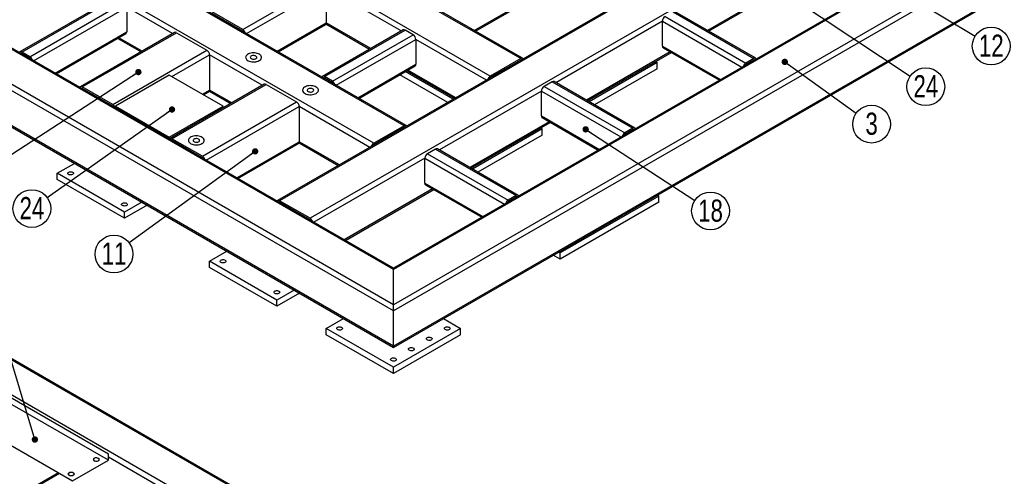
# Model space of a CAD drawing. Header units: millimetres. Extents: x 0 to 841, y 0 to 594.
# Tile 19 of 25: x 502 to 658, y 138 to 210. Entities that reach past the tile are written whole.
import ezdxf

# ---------------------------------------------------------------- set-up
doc = ezdxf.new("R2010")
doc.units = ezdxf.units.MM
doc.layers.add('NOTES', color=6, linetype='Continuous')
doc.layers.add('TRAIT-FINS', color=9, linetype='Continuous')
doc.layers.add('TRAIT-FORT', color=4, linetype='Continuous', lineweight=25)
doc.styles.add('SLDTEXTSTYLE0', font='TXT', dxfattribs={"width": 0.75})
doc.dimstyles.new('SLDDIMSTYLE0', dxfattribs={"dimtxt": 0.18, "dimasz": 1, "dimexe": 0, "dimexo": 0.0625, "dimgap": 0, "dimtad": 0, "dimtih": 1, "dimtoh": 1, "dimdec": 0, "dimrnd": 1e-09, "dimzin": 0, "dimdsep": 46, "dimtxsty": 'Standard', "dimblk1": 'DOT', "dimblk2": 'DOT', "dimsah": 1, "dimcen": 0.09, "dimadec": 0, "dimazin": 0, "dimtfac": 1, "dimtdec": 0, "dimtofl": 0, "dimtmove": 0, "dimatfit": 3, "dimldrblk": 'DOT', "dimfxl": 1, "dimfrac": 2, "dimtolj": 1, "dimtzin": 0, "dimarcsym": 0})

# ---------------------------------------------------------------- blocks, each defined once
blk = doc.blocks.new('SW_NOTE_6')
at = {"layer": 'NOTES', "color": 0}
blk.add_circle((2.42, -1.74), 2.98, dxfattribs=at)
at = {"layer": 'NOTES', "color": 0, "insert": (2.43, 0.08), "char_height": 3.5, "attachment_point": 2, "style": 'SLDTEXTSTYLE0'}
blk.add_mtext('3', dxfattribs=at)
blk = doc.blocks.new('_Dot')
at = {"color": 0, "linetype": 'ByBlock', "lineweight": -2}
blk.add_line((-0.5, 0), (-1, 0), dxfattribs=at)
at = {"color": 0, "linetype": 'ByBlock', "const_width": 0.5}
blk.add_lwpolyline([(-0.25, 0, 1), (0.25, 0, 1)], format="xyb", close=True, dxfattribs=at)
blk = doc.blocks.new('SW_NOTE_8')
at = {"layer": 'NOTES', "color": 0}
blk.add_circle((2.55, -1.54), 2.98, dxfattribs=at)
at = {"layer": 'NOTES', "color": 0, "insert": (2.56, 0.27), "char_height": 3.5, "attachment_point": 2, "style": 'SLDTEXTSTYLE0'}
blk.add_mtext('12', dxfattribs=at)
blk = doc.blocks.new('SW_NOTE_17')
at = {"layer": 'NOTES', "color": 0}
blk.add_circle((-2.41, -1.76), 2.98, dxfattribs=at)
at = {"layer": 'NOTES', "color": 0, "insert": (-2.4, 0.06), "char_height": 3.5, "attachment_point": 2, "style": 'SLDTEXTSTYLE0'}
blk.add_mtext('11', dxfattribs=at)
blk = doc.blocks.new('SW_NOTE_23')
at = {"layer": 'NOTES', "color": 0}
blk.add_circle((2.5, -1.63), 2.98, dxfattribs=at)
at = {"layer": 'NOTES', "color": 0, "insert": (2.5, 0.18), "char_height": 3.5, "attachment_point": 2, "style": 'SLDTEXTSTYLE0'}
blk.add_mtext('18', dxfattribs=at)
blk = doc.blocks.new('SW_NOTE_30')
at = {"layer": 'NOTES', "color": 0}
blk.add_circle((-2.43, -1.72), 2.98, dxfattribs=at)
at = {"layer": 'NOTES', "color": 0, "insert": (-2.42, 0.1), "char_height": 3.5, "attachment_point": 2, "style": 'SLDTEXTSTYLE0'}
blk.add_mtext('24', dxfattribs=at)
blk = doc.blocks.new('SW_NOTE_31')
at = {"layer": 'NOTES', "color": 0}
blk.add_circle((2.48, -1.65), 2.98, dxfattribs=at)
at = {"layer": 'NOTES', "color": 0, "insert": (2.49, 0.17), "char_height": 3.5, "attachment_point": 2, "style": 'SLDTEXTSTYLE0'}
blk.add_mtext('24', dxfattribs=at)

msp = doc.modelspace()

# ---------------------------------------------------------------- linework, layer by layer
at = {"layer": 'TRAIT-FINS', "lineweight": 18, "flags": 128}
for points in [[(513.966, 140.615), (513.857, 140.708), (513.819, 140.819), (513.857, 140.929), (513.966, 141.023), (514.128, 141.085), (514.319, 141.107), (514.511, 141.085), (514.673, 141.023), (514.781, 140.929), (514.819, 140.819), (514.781, 140.708), (514.673, 140.615), (514.511, 140.552), (514.319, 140.53), (514.128, 140.552), (513.966, 140.615)], [(510.006, 138.329), (509.898, 138.422), (509.86, 138.533), (509.898, 138.643), (510.006, 138.737), (510.168, 138.799), (510.36, 138.821), (510.551, 138.799), (510.713, 138.737), (510.822, 138.643), (510.86, 138.533), (510.822, 138.422), (510.713, 138.329), (510.551, 138.266), (510.36, 138.244), (510.168, 138.266), (510.006, 138.329)]]:
    msp.add_lwpolyline(points, dxfattribs=at)
at = {"layer": 'TRAIT-FORT', "lineweight": 25}
for p, q in [((581.264, 204.126), (467.42, 269.847)), ((581.564, 204.156), (467.72, 269.877)), ((576.456, 201.351), (462.612, 267.071)), ((562.88, 193.513), (449.035, 259.234)), ((563.18, 193.543), (449.335, 259.264)), ((558.071, 190.737), (444.227, 256.458)), ((668.08, 253.957), (542.922, 181.705)), ((668.38, 253.927), (543.222, 181.675)), ((673.188, 251.151), (548.03, 178.899)), ((561.183, 164.285), (417.64, 247.151)), ((561.183, 165.265), (418.488, 247.641)), ((561.183, 170.817), (428.105, 247.641)), ((561.183, 171.02), (428.705, 247.497)), ((696.806, 243.559), (561.183, 165.265)), ((687.189, 243.559), (561.183, 170.817)), ((686.589, 243.415), (561.183, 171.02)), ((697.654, 243.069), (561.183, 164.285)), ((561.183, 158.733), (417.64, 241.598)), ((417.888, 241.252), (561.183, 158.53)), ((697.654, 237.516), (561.183, 158.733)), ((561.183, 158.53), (697.406, 237.17)), ((573.945, 208.554), (592.295, 219.147)), ((574.121, 208.453), (592.171, 218.873)), ((537.424, 208.698), (550.152, 216.046)), ((623.408, 215.882), (610.715, 208.554)), ((538.024, 208.065), (550.576, 215.311)), ((550.576, 215.311), (550.576, 209.759)), ((562.421, 208.473), (550.576, 215.311)), ((610.891, 208.453), (623.446, 215.701)), ((517.113, 213.749), (502.263, 205.177)), ((502.563, 205.147), (517.413, 213.719)), ((503.836, 204.412), (518.685, 212.984)), ((504.436, 203.779), (519.11, 212.249)), ((519.11, 212.249), (519.11, 208.33)), ((526.358, 208.065), (519.11, 212.249)), ((537.424, 208.698), (532.615, 211.474)), ((537.424, 208.453), (532.615, 211.229)), ((605.306, 211.474), (618.034, 204.126)), ((618.334, 204.156), (605.606, 211.504)), ((542.833, 205.289), (550.576, 209.759)), ((557.612, 205.697), (550.576, 209.759)), ((603.609, 210.004), (586.814, 200.309)), ((603.609, 206.085), (603.609, 210.004)), ((603.609, 210.004), (616.161, 202.758)), ((604.033, 210.739), (616.761, 203.392)), ((507.831, 201.819), (519.11, 208.33)), ((526.659, 208.238), (511.809, 199.666)), ((512.109, 199.636), (526.959, 208.208)), ((526.959, 208.208), (531.767, 205.433)), ((537.388, 208.432), (537.425, 208.453)), ((543.009, 205.187), (550.452, 209.484)), ((562.721, 208.646), (549.993, 201.299)), ((550.293, 201.269), (563.021, 208.617)), ((550.538, 209.578), (557.436, 205.595)), ((564.294, 207.882), (563.021, 208.617)), ((508.007, 201.717), (518.985, 208.055)), ((517.695, 207.311), (521.374, 205.187)), ((521.549, 205.289), (517.871, 207.412)), ((551.566, 200.534), (564.294, 207.882)), ((552.166, 199.901), (564.718, 207.147)), ((564.718, 207.147), (564.718, 203.228)), ((575.856, 200.717), (564.718, 207.147)), ((503.836, 204.412), (502.563, 205.147)), ((516.918, 196.86), (531.767, 205.433)), ((604.848, 205.167), (591.623, 197.533)), ((591.799, 197.431), (605.023, 205.065)), ((603.609, 206.085), (612.766, 200.798)), ((603.733, 205.81), (612.591, 200.697)), ((502.527, 204.881), (502.563, 204.902)), ((503.836, 204.167), (502.563, 204.902)), ((526.251, 201.269), (532.191, 204.698)), ((532.191, 204.698), (532.191, 199.145)), ((540.501, 199.901), (532.191, 204.698)), ((581.264, 204.126), (576.456, 201.351)), ((581.264, 203.881), (576.456, 201.106)), ((581.301, 203.86), (581.264, 203.881)), ((602.76, 203.472), (592.048, 197.288)), ((602.512, 203.616), (602.76, 203.472)), ((602.76, 202.492), (602.76, 203.472)), ((618.034, 204.126), (616.761, 203.392)), ((618.034, 203.881), (616.761, 203.147)), ((618.034, 203.881), (618.07, 203.86)), ((555.561, 197.941), (564.718, 203.228)), ((555.736, 197.84), (564.594, 202.953)), ((570.623, 197.696), (563.055, 202.065)), ((563.304, 202.208), (570.871, 197.839)), ((571.047, 197.941), (563.479, 202.31)), ((602.76, 202.492), (592.896, 196.798)), ((525.827, 201.514), (517.342, 196.615)), ((534.312, 196.615), (525.827, 201.514)), ((550.257, 201.003), (550.293, 201.024)), ((551.566, 200.534), (550.293, 201.269)), ((551.566, 200.289), (550.293, 201.024)), ((569.774, 197.206), (562.206, 201.575)), ((576.492, 201.084), (576.455, 201.105)), ((586.214, 200.452), (584.941, 199.718)), ((586.214, 200.452), (598.942, 193.105)), ((599.242, 193.134), (586.514, 200.482)), ((512.073, 199.37), (512.109, 199.391)), ((516.918, 196.86), (512.109, 199.636)), ((516.918, 196.615), (512.109, 199.391)), ((540.801, 200.074), (525.951, 191.502)), ((526.251, 191.472), (541.101, 200.044)), ((531.061, 198.493), (532.191, 199.145)), ((531.236, 198.391), (532.067, 198.871)), ((532.153, 198.964), (535.516, 197.023)), ((535.692, 197.124), (532.191, 199.145)), ((541.101, 200.044), (545.909, 197.268)), ((584.517, 198.983), (568.429, 189.696)), ((584.517, 195.063), (584.517, 198.983)), ((584.517, 198.983), (597.069, 191.737)), ((584.941, 199.718), (597.669, 192.37)), ((531.06, 188.696), (545.909, 197.268)), ((516.882, 196.594), (516.918, 196.615)), ((517.342, 196.615), (525.827, 191.717)), ((517.342, 196.328), (517.342, 196.615)), ((525.827, 191.717), (534.312, 196.615)), ((531.66, 188.063), (546.333, 196.534)), ((534.312, 196.328), (534.312, 196.615)), ((546.333, 196.534), (546.333, 190.981)), ((557.471, 190.104), (546.333, 196.534)), ((585.756, 194.145), (573.238, 186.919)), ((584.517, 195.063), (593.675, 189.777)), ((584.641, 194.789), (593.499, 189.675)), ((562.88, 193.513), (558.071, 190.737)), ((562.88, 193.268), (558.071, 190.492)), ((562.916, 193.247), (562.88, 193.268)), ((573.414, 186.818), (585.931, 194.044)), ((584.658, 193.022), (573.663, 186.674)), ((584.41, 193.166), (584.658, 193.022)), ((584.658, 192.042), (584.658, 193.022)), ((598.942, 193.105), (597.669, 192.37)), ((598.942, 192.86), (597.669, 192.125)), ((598.942, 192.86), (598.978, 192.839)), ((584.711, 108.387), (441.417, 191.109)), ((525.827, 191.43), (525.827, 191.717)), ((526.215, 191.206), (526.251, 191.227)), ((531.06, 188.696), (526.251, 191.472)), ((531.06, 188.451), (526.251, 191.227)), ((584.658, 192.042), (574.511, 186.184)), ((584.959, 108.041), (441.417, 190.906)), ((528.849, 189.727), (528.849, 189.685)), ((536.469, 185.287), (546.333, 190.981)), ((536.645, 185.185), (546.209, 190.706)), ((546.295, 190.8), (552.486, 187.226)), ((552.662, 187.328), (546.333, 190.981)), ((558.107, 190.471), (558.07, 190.492)), ((567.829, 189.839), (566.557, 189.104)), ((567.829, 189.839), (580.557, 182.491)), ((580.857, 182.521), (568.129, 189.869)), ((566.132, 188.37), (548.63, 178.266)), ((566.132, 184.45), (566.132, 188.37)), ((566.132, 188.37), (578.684, 181.123)), ((566.557, 189.104), (579.284, 181.757)), ((508.149, 186.001), (510.873, 187.573)), ((518.756, 179.878), (508.149, 186.001)), ((508.149, 185.021), (508.149, 186.001)), ((518.756, 178.898), (508.149, 185.021)), ((567.371, 183.532), (553.439, 175.49)), ((553.615, 175.388), (567.547, 183.431)), ((566.132, 184.45), (575.29, 179.164)), ((566.257, 184.175), (575.114, 179.062)), ((580.557, 182.491), (579.284, 181.757)), ((580.557, 182.247), (579.284, 181.512)), ((580.557, 182.246), (580.594, 182.225)), ((603.043, 182.409), (587.487, 173.428)), ((602.795, 182.552), (603.043, 182.409)), ((603.043, 181.429), (603.043, 182.409)), ((521.48, 181.45), (518.756, 179.878)), ((522.328, 180.96), (518.756, 178.898)), ((543.222, 181.43), (543.186, 181.409)), ((548.03, 178.899), (543.222, 181.675)), ((548.03, 178.654), (543.222, 181.43)), ((603.043, 181.429), (587.487, 172.448)), ((534.826, 131.43), (450.821, 179.925)), ((518.756, 178.898), (518.756, 179.878)), ((548.031, 178.654), (547.995, 178.633)), ((532.191, 172.122), (534.915, 173.694)), ((587.487, 172.448), (586.39, 173.082)), ((587.487, 173.428), (587.238, 173.572)), ((587.487, 172.448), (587.487, 173.428)), ((532.191, 171.142), (532.191, 172.122)), ((542.798, 165.999), (532.191, 172.122)), ((542.798, 165.019), (532.191, 171.142)), ((561.183, 170.817), (561.183, 171.02)), ((561.183, 170.817), (561.183, 171.02)), ((561.183, 165.265), (561.183, 170.817)), ((545.521, 167.571), (542.798, 165.999)), ((546.37, 167.081), (542.798, 165.019)), ((542.798, 165.019), (542.798, 165.999)), ((561.183, 164.285), (561.183, 165.265)), ((561.183, 164.285), (561.183, 165.265)), ((550.576, 161.509), (553.299, 163.081)), ((561.183, 158.733), (561.183, 164.285)), ((569.066, 163.081), (571.789, 161.509)), ((561.183, 155.386), (550.576, 161.509)), ((550.576, 160.529), (550.576, 161.509)), ((561.183, 154.406), (550.576, 160.529)), ((571.789, 161.509), (561.183, 155.386)), ((571.789, 160.529), (561.183, 154.406)), ((571.789, 160.529), (571.789, 161.509)), ((561.183, 158.53), (561.183, 158.733)), ((561.183, 158.53), (561.183, 158.733)), ((561.183, 154.406), (561.183, 155.386)), ((516.229, 141.676), (500.672, 150.657)), ((516.229, 140.696), (500.672, 149.677)), ((495.015, 146.411), (510.572, 137.431)), ((516.229, 140.696), (516.229, 141.676)), ((510.572, 137.431), (516.229, 140.696)), ((533.977, 130.94), (516.229, 141.186)), ((508.52, 138.615), (499.753, 133.554)), ((508.344, 138.716), (499.877, 133.829))]:
    msp.add_line(p, q, dxfattribs=at)
at = {"layer": 'TRAIT-FORT', "lineweight": 25, "flags": 128}
for points in [[(540.003, 203.798), (540.14, 203.891), (540.247, 203.997), (540.322, 204.111), (540.362, 204.232), (540.367, 204.354), (540.335, 204.475), (540.269, 204.591), (540.169, 204.699), (540.04, 204.796), (539.884, 204.879), (539.706, 204.945), (539.511, 204.993), (539.304, 205.022), (539.093, 205.03), (538.882, 205.017), (538.678, 204.983), (538.487, 204.93), (538.313, 204.86), (538.164, 204.773), (538.041, 204.673), (537.95, 204.563), (537.892, 204.445), (537.869, 204.323), (537.883, 204.201), (537.932, 204.082), (538.015, 203.97), (538.13, 203.867), (538.274, 203.777), (538.441, 203.702), (538.629, 203.644), (538.83, 203.606), (539.04, 203.588), (539.252, 203.591), (539.46, 203.614), (539.658, 203.657), (539.841, 203.719), (540.003, 203.798)], [(540.003, 203.798), (540.14, 203.891), (540.247, 203.997), (540.322, 204.111), (540.362, 204.232), (540.367, 204.354), (540.335, 204.475), (540.269, 204.591), (540.169, 204.699), (540.04, 204.796), (539.884, 204.879), (539.706, 204.945), (539.511, 204.993), (539.304, 205.022), (539.093, 205.03), (538.882, 205.017), (538.678, 204.983), (538.487, 204.93), (538.313, 204.86), (538.164, 204.773), (538.041, 204.673), (537.95, 204.563), (537.892, 204.445), (537.869, 204.323), (537.883, 204.201), (537.932, 204.082), (538.015, 203.97), (538.13, 203.867), (538.274, 203.777), (538.441, 203.702), (538.629, 203.644), (538.83, 203.606), (539.04, 203.588), (539.252, 203.591), (539.46, 203.614), (539.658, 203.657), (539.841, 203.719), (540.003, 203.798)], [(539.48, 204.1), (539.564, 204.164), (539.615, 204.238), (539.629, 204.318), (539.605, 204.397), (539.546, 204.47), (539.454, 204.53), (539.338, 204.574), (539.206, 204.598), (539.067, 204.601), (538.932, 204.582), (538.811, 204.543), (538.713, 204.486), (538.645, 204.416), (538.612, 204.338), (538.617, 204.258), (538.659, 204.182), (538.735, 204.115), (538.839, 204.062), (538.965, 204.027), (539.102, 204.014), (539.24, 204.022), (539.369, 204.051), (539.48, 204.1)], [(548.983, 198.614), (549.12, 198.707), (549.227, 198.813), (549.302, 198.927), (549.342, 199.047), (549.347, 199.17), (549.316, 199.291), (549.249, 199.407), (549.15, 199.515), (549.02, 199.612), (548.864, 199.695), (548.686, 199.761), (548.491, 199.809), (548.285, 199.838), (548.073, 199.845), (547.862, 199.832), (547.658, 199.799), (547.467, 199.746), (547.294, 199.676), (547.144, 199.589), (547.021, 199.489), (546.93, 199.379), (546.872, 199.261), (546.85, 199.139), (546.863, 199.017), (546.912, 198.898), (546.995, 198.785), (547.11, 198.683), (547.254, 198.592), (547.422, 198.518), (547.609, 198.46), (547.81, 198.422), (548.02, 198.404), (548.232, 198.406), (548.44, 198.43), (548.638, 198.473), (548.821, 198.535), (548.983, 198.614)], [(548.983, 198.614), (549.12, 198.707), (549.227, 198.813), (549.302, 198.927), (549.342, 199.047), (549.347, 199.17), (549.316, 199.291), (549.249, 199.407), (549.15, 199.515), (549.02, 199.612), (548.864, 199.695), (548.686, 199.761), (548.491, 199.809), (548.285, 199.838), (548.073, 199.845), (547.862, 199.832), (547.658, 199.799), (547.467, 199.746), (547.294, 199.676), (547.144, 199.589), (547.021, 199.489), (546.93, 199.379), (546.872, 199.261), (546.85, 199.139), (546.863, 199.017), (546.912, 198.898), (546.995, 198.785), (547.11, 198.683), (547.254, 198.592), (547.422, 198.518), (547.609, 198.46), (547.81, 198.422), (548.02, 198.404), (548.232, 198.406), (548.44, 198.43), (548.638, 198.473), (548.821, 198.535), (548.983, 198.614)], [(548.46, 198.916), (548.544, 198.98), (548.595, 199.054), (548.609, 199.134), (548.586, 199.213), (548.526, 199.285), (548.435, 199.346), (548.318, 199.39), (548.186, 199.414), (548.047, 199.417), (547.912, 199.398), (547.791, 199.358), (547.693, 199.302), (547.625, 199.232), (547.592, 199.154), (547.597, 199.074), (547.639, 198.997), (547.715, 198.93), (547.82, 198.878), (547.945, 198.843), (548.082, 198.83), (548.22, 198.838), (548.349, 198.867), (548.46, 198.916)], [(530.983, 190.685), (531.12, 190.778), (531.227, 190.884), (531.302, 190.998), (531.342, 191.119), (531.347, 191.241), (531.315, 191.362), (531.249, 191.478), (531.149, 191.586), (531.02, 191.683), (530.864, 191.766), (530.686, 191.832), (530.491, 191.88), (530.284, 191.909), (530.073, 191.916), (529.862, 191.904), (529.658, 191.87), (529.467, 191.817), (529.293, 191.747), (529.144, 191.66), (529.021, 191.56), (528.93, 191.45), (528.872, 191.332), (528.849, 191.21), (528.863, 191.088), (528.912, 190.969), (528.995, 190.857), (529.11, 190.754), (529.254, 190.664), (529.421, 190.589), (529.609, 190.531), (529.81, 190.493), (530.02, 190.475), (530.232, 190.477), (530.44, 190.501), (530.638, 190.544), (530.821, 190.606), (530.983, 190.685)], [(530.983, 190.685), (531.12, 190.778), (531.227, 190.884), (531.302, 190.998), (531.342, 191.119), (531.347, 191.241), (531.315, 191.362), (531.249, 191.478), (531.149, 191.586), (531.02, 191.683), (530.864, 191.766), (530.686, 191.832), (530.491, 191.88), (530.284, 191.909), (530.073, 191.916), (529.862, 191.904), (529.658, 191.87), (529.467, 191.817), (529.293, 191.747), (529.144, 191.66), (529.021, 191.56), (528.93, 191.45), (528.872, 191.332), (528.849, 191.21), (528.863, 191.088), (528.912, 190.969), (528.995, 190.857), (529.11, 190.754), (529.254, 190.664), (529.421, 190.589), (529.609, 190.531), (529.81, 190.493), (530.02, 190.475), (530.232, 190.477), (530.44, 190.501), (530.638, 190.544), (530.821, 190.606), (530.983, 190.685)], [(530.46, 190.987), (530.544, 191.051), (530.595, 191.125), (530.609, 191.205), (530.585, 191.284), (530.526, 191.357), (530.434, 191.417), (530.318, 191.461), (530.186, 191.485), (530.047, 191.488), (529.912, 191.469), (529.791, 191.43), (529.693, 191.373), (529.625, 191.303), (529.592, 191.225), (529.597, 191.145), (529.639, 191.069), (529.715, 191.002), (529.82, 190.949), (529.945, 190.914), (530.082, 190.901), (530.22, 190.909), (530.349, 190.938), (530.46, 190.987)], [(510.589, 186.185), (510.666, 186.125), (510.711, 186.056), (510.72, 185.982), (510.692, 185.91), (510.631, 185.845), (510.54, 185.793), (510.428, 185.758), (510.303, 185.742), (510.175, 185.747), (510.055, 185.773), (509.953, 185.817), (509.876, 185.876), (509.831, 185.946), (509.822, 186.019), (509.849, 186.092), (509.911, 186.157), (510.001, 186.209), (510.114, 186.244), (510.239, 186.26), (510.366, 186.255), (510.486, 186.229), (510.589, 186.185)], [(519.074, 181.286), (519.151, 181.227), (519.196, 181.158), (519.205, 181.084), (519.178, 181.012), (519.116, 180.947), (519.026, 180.895), (518.913, 180.859), (518.788, 180.843), (518.66, 180.849), (518.54, 180.875), (518.438, 180.919), (518.361, 180.978), (518.316, 181.047), (518.307, 181.121), (518.334, 181.193), (518.396, 181.258), (518.486, 181.31), (518.599, 181.346), (518.724, 181.362), (518.852, 181.356), (518.972, 181.331), (519.074, 181.286)], [(534.631, 172.306), (534.707, 172.247), (534.752, 172.177), (534.761, 172.103), (534.734, 172.031), (534.673, 171.966), (534.582, 171.914), (534.47, 171.879), (534.345, 171.863), (534.217, 171.868), (534.097, 171.894), (533.994, 171.938), (533.917, 171.998), (533.873, 172.067), (533.864, 172.141), (533.891, 172.213), (533.952, 172.278), (534.043, 172.33), (534.155, 172.365), (534.28, 172.381), (534.408, 172.376), (534.528, 172.35), (534.631, 172.306)], [(543.116, 167.407), (543.193, 167.348), (543.237, 167.279), (543.247, 167.205), (543.219, 167.133), (543.158, 167.068), (543.067, 167.016), (542.955, 166.98), (542.83, 166.964), (542.702, 166.97), (542.582, 166.996), (542.48, 167.04), (542.403, 167.099), (542.358, 167.168), (542.349, 167.242), (542.376, 167.314), (542.437, 167.379), (542.528, 167.432), (542.64, 167.467), (542.766, 167.483), (542.893, 167.477), (543.013, 167.452), (543.116, 167.407)], [(553.015, 161.692), (553.092, 161.633), (553.137, 161.564), (553.146, 161.49), (553.119, 161.418), (553.057, 161.353), (552.967, 161.301), (552.854, 161.265), (552.729, 161.25), (552.602, 161.255), (552.482, 161.281), (552.379, 161.325), (552.302, 161.384), (552.258, 161.454), (552.248, 161.527), (552.276, 161.6), (552.337, 161.664), (552.428, 161.717), (552.54, 161.752), (552.665, 161.768), (552.793, 161.763), (552.913, 161.737), (553.015, 161.692)], [(569.986, 161.692), (570.063, 161.633), (570.108, 161.564), (570.117, 161.49), (570.089, 161.418), (570.028, 161.353), (569.937, 161.301), (569.825, 161.265), (569.7, 161.25), (569.572, 161.255), (569.452, 161.281), (569.35, 161.325), (569.273, 161.384), (569.228, 161.454), (569.219, 161.527), (569.246, 161.6), (569.308, 161.664), (569.398, 161.717), (569.511, 161.752), (569.636, 161.768), (569.763, 161.763), (569.883, 161.737), (569.986, 161.692)], [(567.158, 160.06), (567.234, 160), (567.279, 159.931), (567.288, 159.857), (567.261, 159.785), (567.2, 159.72), (567.109, 159.668), (566.997, 159.633), (566.871, 159.617), (566.744, 159.622), (566.624, 159.648), (566.521, 159.692), (566.444, 159.751), (566.4, 159.821), (566.391, 159.894), (566.418, 159.967), (566.479, 160.032), (566.57, 160.084), (566.682, 160.119), (566.807, 160.135), (566.935, 160.13), (567.055, 160.104), (567.158, 160.06)], [(564.329, 158.427), (564.406, 158.368), (564.451, 158.298), (564.46, 158.225), (564.433, 158.152), (564.371, 158.087), (564.281, 158.035), (564.168, 158), (564.043, 157.984), (563.915, 157.989), (563.795, 158.015), (563.693, 158.059), (563.616, 158.119), (563.571, 158.188), (563.562, 158.262), (563.589, 158.334), (563.651, 158.399), (563.741, 158.451), (563.854, 158.486), (563.979, 158.502), (564.107, 158.497), (564.227, 158.471), (564.329, 158.427)], [(561.501, 156.794), (561.577, 156.735), (561.622, 156.665), (561.631, 156.592), (561.604, 156.519), (561.543, 156.455), (561.452, 156.402), (561.34, 156.367), (561.215, 156.351), (561.087, 156.356), (560.967, 156.382), (560.864, 156.427), (560.788, 156.486), (560.743, 156.555), (560.734, 156.629), (560.761, 156.701), (560.822, 156.766), (560.913, 156.818), (561.025, 156.854), (561.15, 156.869), (561.278, 156.864), (561.398, 156.838), (561.501, 156.794)], [(514.001, 140.635), (514.104, 140.591), (514.224, 140.565), (514.352, 140.56), (514.477, 140.575), (514.589, 140.611), (514.68, 140.663), (514.741, 140.728), (514.768, 140.8), (514.759, 140.874), (514.714, 140.943), (514.638, 141.002), (514.535, 141.047), (514.415, 141.073), (514.287, 141.078), (514.162, 141.062), (514.05, 141.027), (513.959, 140.974), (513.898, 140.909), (513.871, 140.837), (513.88, 140.763), (513.924, 140.694), (514.001, 140.635)], [(510.041, 138.349), (510.144, 138.305), (510.264, 138.279), (510.392, 138.274), (510.517, 138.289), (510.629, 138.325), (510.72, 138.377), (510.781, 138.442), (510.808, 138.514), (510.799, 138.588), (510.755, 138.657), (510.678, 138.716), (510.575, 138.761), (510.455, 138.787), (510.328, 138.792), (510.202, 138.776), (510.09, 138.741), (509.999, 138.688), (509.938, 138.624), (509.911, 138.551), (509.92, 138.478), (509.965, 138.408), (510.041, 138.349)]]:
    msp.add_lwpolyline(points, dxfattribs=at)
at = {"layer": 'TRAIT-FORT', "lineweight": 25}
for centre, radius, start, end in [((550.29, 209.722), 0.288, 304.05635, 7.25583), ((604.53, 209.962), 0.922, 122.60548, 177.39452), ((518.824, 208.294), 0.288, 304.05635, 7.25583), ((526.783, 207.963), 0.302, 54.38242, 114.30712), ((536.923, 207.918), 0.928, 16.97098, 57.30385), ((537.206, 208.1), 0.414, 35.75887, 58.33925), ((562.845, 208.371), 0.302, 54.38242, 114.30712), ((563.797, 207.105), 0.922, 2.60548, 57.39452), ((502.398, 204.948), 0.259, 50.29149, 148.54415), ((531.27, 204.656), 0.922, 2.60548, 57.39452), ((603.903, 206.052), 0.296, 173.70115, 234.98667), ((502.47, 204.765), 0.166, 55.83854, 98.94691), ((503.335, 203.631), 0.928, 16.97098, 57.30385), ((503.619, 203.814), 0.414, 35.75887, 58.33925), ((581.43, 203.927), 0.259, 31.45585, 129.70851), ((581.357, 203.744), 0.166, 81.05309, 124.16146), ((618.199, 203.927), 0.259, 31.45585, 129.70851), ((618.127, 203.744), 0.166, 81.05309, 124.16146), ((564.433, 203.191), 0.288, 304.05635, 7.25583), ((617.262, 202.611), 0.928, 122.69615, 163.02902), ((616.979, 202.794), 0.414, 121.66075, 144.24113), ((550.128, 201.07), 0.259, 50.29149, 148.54415), ((550.2, 200.887), 0.166, 55.83854, 98.94691), ((551.065, 199.753), 0.928, 16.97098, 57.30385), ((576.957, 200.57), 0.928, 122.69615, 163.02902), ((576.674, 200.753), 0.414, 121.66075, 144.24113), ((586.39, 200.207), 0.302, 65.69288, 125.61758), ((511.944, 199.437), 0.259, 50.29149, 148.54415), ((512.016, 199.254), 0.166, 55.83854, 98.94691), ((531.906, 199.109), 0.288, 304.05635, 7.25583), ((540.925, 199.799), 0.302, 54.38242, 114.30712), ((551.348, 199.936), 0.414, 35.75887, 58.33925), ((585.438, 198.941), 0.922, 122.60548, 177.39452), ((545.412, 196.492), 0.922, 2.60548, 57.39452), ((516.417, 196.08), 0.928, 16.97098, 57.30385), ((516.7, 196.263), 0.414, 35.75887, 58.33925), ((584.811, 195.031), 0.296, 173.70115, 234.98667), ((563.045, 193.314), 0.259, 31.45585, 129.70851), ((562.973, 193.131), 0.166, 81.05309, 124.16146), ((599.107, 192.906), 0.259, 31.45585, 129.70851), ((599.035, 192.723), 0.166, 81.05309, 124.16146), ((526.086, 191.273), 0.259, 50.29149, 148.54415), ((526.158, 191.09), 0.166, 55.83854, 98.94691), ((598.17, 191.589), 0.928, 122.69615, 163.02902), ((597.887, 191.772), 0.414, 121.66075, 144.24113), ((546.048, 190.945), 0.288, 304.05635, 7.25583), ((558.572, 189.957), 0.928, 122.69615, 163.02902), ((558.289, 190.139), 0.414, 121.66075, 144.24113), ((568.005, 189.594), 0.302, 65.69288, 125.61758), ((530.559, 187.916), 0.928, 16.97098, 57.30385), ((530.842, 188.098), 0.414, 35.75887, 58.33925), ((567.053, 188.328), 0.922, 122.60548, 177.39452), ((566.426, 184.418), 0.296, 173.70115, 234.98667), ((543.057, 181.476), 0.259, 50.29149, 148.54415), ((579.786, 180.976), 0.928, 122.69615, 163.02902), ((580.723, 182.292), 0.259, 31.45585, 129.70851), ((580.65, 182.109), 0.166, 81.05309, 124.16146), ((543.129, 181.293), 0.166, 55.83854, 98.94691), ((579.502, 181.159), 0.414, 121.66075, 144.24113), ((547.529, 178.119), 0.928, 16.97098, 57.30385), ((547.813, 178.302), 0.414, 35.75887, 58.33925)]:
    msp.add_arc(centre, radius, start, end, dxfattribs=at)

# ---------------------------------------------------------------- block references
at = {"layer": 'NOTES'}
for name, p in [('SW_NOTE_8', (652.92, 207.636)), ('SW_NOTE_31', (642.675, 201.33)), ('SW_NOTE_6', (634.181, 195.504)), ('SW_NOTE_30', (506.586, 182.154)), ('SW_NOTE_23', (608.7, 181.688)), ('SW_NOTE_17', (519.518, 175.017))]:
    msp.add_blockref(name, p, dxfattribs=at)

# ---------------------------------------------------------------- leaders
for points in [[(591.603, 235.336), (642.675, 201.33)], [(510.853, 220.208), (480.285, 198.271)], [(633.185, 219.578), (652.92, 207.636)], [(622.91, 203.596), (634.181, 195.504)], [(520.956, 201.982), (498.852, 187.593)], [(526.261, 196.078), (506.586, 182.154)], [(591.512, 192.943), (608.7, 181.688)], [(539.377, 189.472), (519.518, 175.017)], [(504.634, 143.975), (498.593, 164.116)]]:
    msp.add_leader(points, dimstyle='SLDDIMSTYLE0', dxfattribs=at)

doc.saveas('drawing.dxf')
